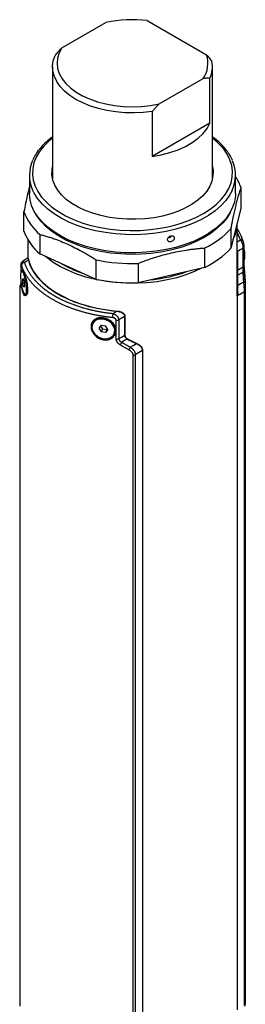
# Model space of a CAD drawing. Header units: millimetres. Extents: x 48 to 750, y 23 to 618.
# Tile 10 of 10: x 674 to 750, y 202 to 531. Entities that reach past the tile are written whole.
import ezdxf

# ---------------------------------------------------------------- set-up
doc = ezdxf.new("R2010")
doc.units = ezdxf.units.MM

msp = doc.modelspace()

# ---------------------------------------------------------------- linework, layer by layer
at = {"color": 7, "linetype": 'Continuous', "lineweight": 25}
for p, q in [((716.97, 531.2), (736.8, 519.75)), ((688.41, 522.04), (703.14, 530.55)), ((685.29, 515.68), (685.29, 478.12)), ((738.79, 478.12), (738.79, 515.68)), ((720.93, 503.26), (735.67, 511.77)), ((737.96, 496.76), (737.96, 511.87)), ((718.64, 500.72), (718.64, 485.61)), ((737.96, 496.76), (718.64, 485.61)), ((677.54, 479.34), (677.54, 473.28)), ((738.98, 479.14), (738.79, 480.24)), ((746.54, 473.28), (746.54, 479.34)), ((748.38, 468.66), (748.38, 475.18)), ((748.38, 468.66), (745, 454.94)), ((675.7, 460.63), (675.7, 467.15)), ((747.04, 440.87), (747.04, 463.22)), ((681, 459.54), (681, 453.02)), ((745, 461.46), (745, 454.94)), ((677.04, 457.72), (677.04, 451.57)), ((749.4, 449.1), (749.4, 455.37)), ((699.89, 444.47), (681, 453.02)), ((736.23, 448.48), (736.23, 455)), ((747.19, 453.83), (747.1, 453.78)), ((747.1, 453.78), (747.1, 447.32)), ((747.19, 453.86), (747.19, 447.56)), ((747.19, 447.43), (747.19, 453.83)), ((749.12, 448.7), (749.12, 454.97)), ((674.67, 449.23), (674.67, 449.25)), ((674.67, 449.23), (674.67, 446.84)), ((676.94, 451.52), (675.2, 450.44)), ((677.26, 451.02), (677.17, 450.97)), ((699.89, 444.47), (699.89, 450.99)), ((713.96, 449.83), (713.96, 443.32)), ((675.25, 447.29), (674.96, 447.24)), ((675.45, 447.22), (675.25, 447.29)), ((675.33, 447.29), (675.28, 447.34)), ((736.23, 448.48), (713.96, 443.32)), ((749.05, 446.9), (747.24, 445.84)), ((749.73, 443.46), (749.52, 446.73)), ((674.67, 443.61), (674.67, 442.96)), ((675.5, 444.68), (675.2, 444.52)), ((675.53, 444.57), (675.2, 444.52)), ((675.2, 444.52), (675.27, 443.13)), ((675.89, 443.23), (675.27, 443.13)), ((675.64, 441.9), (675.27, 443.13)), ((675.5, 444.68), (675.88, 443.44)), ((675.95, 442.05), (675.88, 443.44)), ((676.65, 443.74), (676.36, 443.69)), ((747.29, 440.05), (747.29, 443.95)), ((674.29, 441.57), (674.29, 200.96)), ((675.95, 442.05), (675.64, 441.9)), ((676.18, 439.33), (676.47, 439.38)), ((747.02, 438.81), (747.02, 199.82)), ((747.12, 438.81), (747.02, 438.81)), ((747.12, 438.91), (747.12, 199.71)), ((747.29, 440.05), (747.29, 439.29)), ((747.29, 439.29), (747.29, 439.01)), ((749.51, 201.16), (749.51, 440.31)), ((749.79, 200.96), (749.79, 441.57)), ((749.79, 440.71), (749.79, 201.55)), ((706.87, 433.82), (706.95, 433.87)), ((698.72, 429.73), (698.64, 429.56)), ((701.51, 429.08), (700.78, 428.1)), ((701.51, 429.08), (703, 428.86)), ((704.24, 430.6), (704.16, 430.43)), ((706.57, 424.47), (706.57, 430.74)), ((707.41, 430.89), (707.41, 424.62)), ((709.5, 432.08), (709.41, 432.02)), ((709.41, 432.05), (709.41, 425.76)), ((709.41, 432.02), (709.41, 425.62)), ((709.5, 432.08), (709.5, 425.62)), ((700.78, 428.1), (701.54, 426.9)), ((701.31, 428.81), (701.95, 427.79)), ((701.95, 427.79), (701.54, 426.9)), ((703.02, 426.68), (701.54, 426.9)), ((703.44, 427.57), (701.95, 427.79)), ((703.75, 427.66), (703, 428.86)), ((703.75, 427.66), (703.02, 426.68)), ((703.44, 427.57), (703.02, 426.68)), ((703.64, 427.84), (703.44, 427.57)), ((705.89, 426.19), (705.97, 426.36)), ((710.31, 424.51), (708.44, 423.46)), ((713.37, 422.94), (713.63, 422.77)), ((712.26, 179.89), (712.26, 419.05)), ((712.95, 419.21), (712.95, 180.05)), ((715.42, 420.61), (715.42, 181.41))]:
    msp.add_line(p, q, dxfattribs=at)
at = {"color": 8, "linetype": 'Continuous', "lineweight": 25}
for p, q in [((748.22, 457.7), (747.04, 460.32)), ((749.4, 452.32), (749.54, 452.34)), ((674.68, 449.15), (674.68, 446.88)), ((674.68, 443.53), (674.68, 442.88)), ((747.06, 442.29), (747.04, 442.6)), ((747.04, 442.29), (747.06, 442.29)), ((674.31, 441.95), (674.29, 441.78)), ((674.29, 441.57), (674.29, 441.46)), ((747.22, 441.94), (747.24, 441.94)), ((713.89, 422.69), (713.89, 422.7))]:
    msp.add_line(p, q, dxfattribs=at)
at = {"color": 7, "linetype": 'Continuous', "lineweight": 25, "flags": 128}
for points in [[(688.41, 522.04), (687.51, 520.36), (686.96, 518.63), (686.79, 516.88), (686.97, 515.13), (687.53, 513.4), (688.44, 511.72), (689.69, 510.12), (691.26, 508.62), (693.14, 507.24), (695.29, 506), (697.68, 504.91), (700.29, 504), (703.06, 503.28), (705.97, 502.76), (708.96, 502.44), (711.99, 502.33), (715.03, 502.43), (718.03, 502.74), (720.93, 503.26)], [(718.64, 500.72), (715.62, 500.38), (712.56, 500.24), (709.49, 500.31), (706.45, 500.58), (703.48, 501.05), (700.63, 501.71), (697.93, 502.56), (695.42, 503.58), (693.12, 504.76), (691.08, 506.09), (689.31, 507.54), (687.84, 509.1), (686.69, 510.74), (685.88, 512.45), (685.41, 514.21), (685.29, 515.98), (685.53, 517.75), (686.11, 519.49)], [(718.64, 485.61), (721.67, 486.17), (724.57, 486.93), (727.29, 487.89), (729.79, 489.02), (732.04, 490.32), (734.01, 491.77), (735.67, 493.34), (736.99, 495.01), (737.96, 496.76)], [(722.11, 465.7), (719.24, 465.14), (716.28, 464.77), (713.27, 464.59), (710.24, 464.61), (707.24, 464.82), (704.29, 465.23), (701.45, 465.82), (698.73, 466.6), (696.18, 467.54), (693.84, 468.65), (691.72, 469.9), (689.86, 471.27), (688.27, 472.76), (686.99, 474.35), (686.02, 476), (685.37, 477.71), (685.06, 479.45), (685.1, 481.2), (685.29, 482.28)], [(738.79, 482.28), (739.01, 480.87), (738.98, 479.13), (738.61, 477.39), (737.9, 475.69), (736.87, 474.05), (735.53, 472.48), (733.89, 471.01), (731.98, 469.65), (729.82, 468.43), (727.43, 467.36), (724.85, 466.44), (722.11, 465.7)], [(685.29, 480.24), (685.1, 479.16), (685.09, 479.14)], [(746.54, 473.28), (746.51, 472.46), (746.19, 470.48), (745.54, 468.53), (744.55, 466.63), (743.24, 464.79), (741.62, 463.04), (739.71, 461.39), (737.52, 459.86), (735.08, 458.46), (732.41, 457.21), (729.53, 456.12), (726.49, 455.2), (723.3, 454.46), (719.99, 453.9), (716.61, 453.54), (713.18, 453.38), (709.74, 453.41), (706.33, 453.64), (702.97, 454.07), (699.7, 454.68), (696.55, 455.49), (693.56, 456.46), (690.75, 457.61), (688.15, 458.91), (685.79, 460.36), (683.69, 461.93), (681.88, 463.61), (680.36, 465.4), (679.15, 467.26), (678.28, 469.18), (677.74, 471.14), (677.54, 473.12), (677.54, 473.28)], [(749.19, 456.98), (749.17, 457.14), (749.14, 457.21)], [(735.39, 448.29), (732.82, 447.08), (729.91, 445.97), (726.83, 445.03), (723.6, 444.27), (720.25, 443.7), (716.82, 443.32), (713.35, 443.15), (709.86, 443.17), (706.39, 443.4), (702.98, 443.82), (699.66, 444.44), (696.46, 445.25), (693.42, 446.23), (690.56, 447.39), (687.91, 448.7), (685.51, 450.16), (683.37, 451.75), (682.87, 452.17)], [(749.12, 454.97), (748.04, 454.35), (747.19, 453.86)], [(749.4, 454.25), (749.48, 453.46), (749.54, 452.34)], [(749.54, 452.34), (749.48, 451.44), (749.4, 451.01)], [(677.17, 450.96), (676.43, 450.51), (675.85, 450.15)], [(677.17, 450.97), (677.84, 449.01), (678.85, 447.1), (680.17, 445.25), (681.8, 443.49), (683.72, 441.83), (685.92, 440.28), (688.36, 438.87), (691.04, 437.61), (693.91, 436.5), (696.97, 435.55), (700.16, 434.79), (703.47, 434.21), (706.87, 433.82)], [(677.26, 451.02), (677.92, 449.06), (678.92, 447.14), (680.24, 445.3), (681.87, 443.53), (683.79, 441.87), (685.99, 440.33), (688.44, 438.91), (691.11, 437.65), (693.99, 436.54), (697.04, 435.6), (700.24, 434.83), (703.56, 434.26), (706.95, 433.87)], [(676.36, 443.69), (676.12, 444.89), (675.82, 445.93), (675.5, 446.71), (675.18, 447.15), (674.9, 447.22), (674.69, 446.9), (674.57, 446.23), (674.54, 445.27), (674.61, 444.12), (674.78, 442.88)], [(747.19, 447.56), (748.27, 448.2), (749.12, 448.7)], [(674.78, 442.88), (675.03, 441.69), (675.33, 440.65), (675.65, 439.87), (675.96, 439.42), (676.24, 439.35), (676.45, 439.67), (676.58, 440.34), (676.61, 441.3), (676.53, 442.46), (676.36, 443.69)], [(747.26, 442.51), (748.38, 443.16), (749.25, 443.68)], [(749.77, 443.36), (749.76, 443.41), (749.74, 443.46), (749.69, 443.5), (749.63, 443.55), (749.56, 443.59), (749.47, 443.62), (749.37, 443.66), (749.25, 443.68)], [(676.47, 439.38), (676.53, 439.4), (676.64, 439.5)], [(749.51, 440.31), (748.17, 439.53), (747.12, 438.91)], [(705.5, 433.03), (706.26, 433.47), (706.86, 433.82)], [(704.16, 430.43), (703.03, 430.96), (701.82, 431.19), (700.66, 431.1), (699.65, 430.69), (698.9, 430), (698.48, 429.11), (698.43, 428.1), (698.75, 427.06), (699.42, 426.11), (700.37, 425.33)], [(700.37, 425.33), (701.5, 424.79), (702.71, 424.57), (703.87, 424.66), (704.88, 425.07), (705.63, 425.75), (706.05, 426.65), (706.1, 427.66), (705.78, 428.69), (705.11, 429.65), (704.16, 430.43)], [(709.41, 432.05), (708.29, 431.4), (707.41, 430.89)], [(707.41, 424.62), (708.53, 425.26), (709.41, 425.76)], [(711.31, 421.78), (712.46, 422.43), (713.37, 422.94)], [(715.42, 420.61), (714.03, 419.82), (712.95, 419.21)]]:
    msp.add_lwpolyline(points, dxfattribs=at)
at = {"color": 8, "linetype": 'Continuous', "lineweight": 25, "flags": 128}
for points in [[(685.29, 491.8), (684.02, 490.77), (682.31, 489.08), (680.9, 487.29), (679.81, 485.44), (679.05, 483.53), (678.63, 481.59), (678.55, 479.63), (678.81, 477.67), (679.42, 475.75), (680.36, 473.86), (681.63, 472.05), (683.21, 470.31), (685.08, 468.68), (687.23, 467.16), (689.64, 465.78), (692.27, 464.55), (695.11, 463.47), (698.12, 462.57), (701.27, 461.85), (704.54, 461.31), (707.88, 460.97), (711.26, 460.83), (714.66, 460.88), (718.02, 461.13), (721.33, 461.58), (724.53, 462.22), (727.61, 463.04), (730.53, 464.04), (733.27, 465.2), (735.78, 466.52), (738.05, 467.97), (740.05, 469.56), (741.76, 471.25), (743.17, 473.03), (744.26, 474.88), (745.02, 476.79), (745.45, 478.74), (745.52, 480.69), (745.26, 482.65), (744.65, 484.58), (743.71, 486.46), (742.45, 488.28), (740.87, 490.01), (738.99, 491.64), (738.79, 491.8)], [(745.39, 474.25), (744.55, 472.69), (743.24, 470.85), (741.62, 469.1), (739.71, 467.45), (737.52, 465.92), (735.08, 464.52), (732.41, 463.27), (729.53, 462.18), (726.49, 461.26), (723.3, 460.52), (719.99, 459.96), (716.61, 459.6), (713.18, 459.44), (709.74, 459.47), (706.33, 459.7), (702.97, 460.13), (699.7, 460.74), (696.55, 461.55), (693.56, 462.52), (690.75, 463.67), (688.15, 464.97), (685.79, 466.42), (683.69, 467.99), (681.88, 469.67), (680.36, 471.46), (679.15, 473.32), (678.6, 474.44)], [(724.76, 454.26), (721.54, 453.62), (718.24, 453.17), (714.87, 452.91), (711.47, 452.85), (708.08, 452.98), (704.72, 453.3), (701.44, 453.82), (698.27, 454.52), (695.23, 455.4), (692.36, 456.45), (689.69, 457.66), (687.23, 459.02), (685.03, 460.51), (683.09, 462.13), (681.44, 463.84), (680.09, 465.64), (679.39, 466.84)], [(744.68, 466.84), (743.57, 465.03), (742.12, 463.26), (740.37, 461.58), (738.34, 460), (736.05, 458.55), (733.52, 457.24), (730.77, 456.08), (727.84, 455.09), (724.76, 454.26)], [(747.04, 457.01), (747.64, 457.36), (748.22, 457.7)], [(674.68, 449.15), (674.67, 449.21), (674.67, 449.23)], [(674.77, 446.97), (674.85, 447.49), (675.09, 447.68), (675.26, 447.52), (675.46, 447.19), (675.69, 446.71), (675.92, 446.1), (676.16, 445.38), (676.39, 444.58), (676.75, 442.89), (676.92, 441.28), (676.86, 439.97), (676.59, 439.13), (676.17, 438.91), (675.93, 439.06), (675.69, 439.39), (675.46, 439.87), (675.26, 440.49), (675.26, 440.49)], [(674.68, 442.88), (674.67, 442.94), (674.67, 442.96)]]:
    msp.add_lwpolyline(points, dxfattribs=at)
at = {"color": 7, "linetype": 'Continuous', "lineweight": 25}
for centre, radius, start, end in [((712.05, 488.69), 42.8, 83.3954, 102.0141), ((728.33, 516.88), 8.95, 325.1386, 18.7247), ((729.58, 515.68), 9.2, 335.5557, 11.3681), ((689.54, 479.34), 11.99, 155.6648, 204.1154), ((734.51, 479.34), 12.01, 334.8968, 23.5658), ((733.85, 470.27), 15.33, 18.6696, 34.1764), ((692.57, 473.25), 17.95, 199.8753, 229.8399), ((734.55, 463.43), 12.48, 333.3208, 358.9954), ((692.57, 466.73), 17.95, 199.8753, 229.8399), ((723.87, 480.96), 28.75, 295.4481, 317.2847), ((723.87, 474.45), 28.75, 295.4481, 317.2847), ((675.91, 449.12), 1.03, 93.3867, 173.8414), ((706.72, 481.78), 37, 239.847, 251.4519), ((711.99, 512.17), 62.37, 258.8059, 271.8055), ((713.13, 493.9), 49.83, 276.1402, 289.9959), ((749.43, 446.64), 0.132, 351.3562, 41.1774), ((711.99, 505.66), 62.37, 258.8059, 271.8055), ((749.29, 440.76), 0.498, 295.5311, 354.0345), ((710.89, 431.65), 5.57, 165.6141, 179.8839), ((701.87, 427.68), 3.76, 50.82, 147.0234), ((702.68, 427.49), 3.48, 341.1372, 63.3101), ((706.73, 432.24), 1.51, 264.1186, 296.9306), ((706.73, 425.97), 1.51, 264.1186, 296.9306), ((705.13, 424.92), 3.62, 319.1525, 336.0919), ((708.3, 422.83), 3.19, 322.0738, 340.6325), ((712.28, 420.5), 1.45, 269.1339, 297.3412)]:
    msp.add_arc(centre, radius, start, end, dxfattribs=at)
at = {"color": 8, "linetype": 'Continuous', "lineweight": 25}
for centre, radius, start, end in [((748.36, 456.83), 0.874, 25.8621, 98.8087), ((748.9, 455.43), 0.507, 296.1338, 353.8922), ((748.9, 449.16), 0.507, 296.1338, 353.8922), ((749.05, 446.15), 0.75, 50.553, 90.0818), ((675.31, 441.97), 1, 120.9236, 180.9823), ((675.52, 441.87), 1, 132.0859, 183.6123), ((747.04, 442.72), 0.436, 272.0408, 285.0627)]:
    msp.add_arc(centre, radius, start, end, dxfattribs=at)
at = {"color": 7, "linetype": 'Continuous', "lineweight": 25}
for centre, major_axis, ratio, start_param, end_param in [((712.04, 442.23), (9.57, 37.12), 0.911244, 4.935629, 5.03488), ((712.04, 442.23), (9.59, 37.22), 0.911244, 4.935505, 5.03746), ((712.04, 456.13), (-27.08, 34.37), 0.652024, 3.880915, 3.925244), ((712.04, 442.23), (34.15, -21.91), 0.398936, 4.913546, 5.0155), ((712.04, 442.23), (34.05, -21.85), 0.398936, 4.916125, 5.015376)]:
    msp.add_ellipse(centre, major_axis=major_axis, ratio=ratio, start_param=start_param, end_param=end_param, dxfattribs=at)
for points, knots in [([(686.11, 519.49), (686.27, 519.67), (686.58, 520.03), (687.04, 520.56), (687.5, 521.07), (687.95, 521.56), (688.26, 521.88), (688.41, 522.04)], [0, 0, 0, 0, 0.207647, 0.41142, 0.611368, 0.807543, 1, 1, 1, 1]), ([(736.8, 519.75), (736.95, 519.57), (737.24, 519.21), (737.69, 518.65), (738.15, 518.08), (738.45, 517.69), (738.6, 517.49)], [0, 0, 0, 0, 0.241983, 0.489287, 0.741948, 1, 1, 1, 1]), ([(737.96, 511.87), (737.8, 511.87), (737.49, 511.87), (737.03, 511.86), (736.57, 511.84), (736.12, 511.81), (735.82, 511.78), (735.67, 511.77)], [0, 0, 0, 0, 0.207647, 0.41142, 0.611368, 0.807543, 1, 1, 1, 1]), ([(720.93, 503.26), (720.81, 503.13), (720.56, 502.87), (720.18, 502.46), (719.8, 502.04), (719.42, 501.61), (719.03, 501.17), (718.77, 500.87), (718.64, 500.72)], [0, 0, 0, 0, 0.160124, 0.322824, 0.488131, 0.656077, 0.82669, 1, 1, 1, 1]), ([(685.29, 492.22), (685.2, 492.16), (684.38, 491.62), (683.08, 490.48), (681.4, 488.82), (680.04, 487.05), (679.13, 485.62), (678.79, 484.76), (678.71, 484.55)], [0, 0, 0, 0, 0.028089, 0.25261, 0.476966, 0.700836, 0.923787, 1, 1, 1, 1]), ([(745.47, 484.4), (745.46, 484.41), (745.24, 485.05), (744.53, 486.27), (743.32, 488.05), (741.78, 489.74), (740.28, 491.13), (739.19, 491.91), (738.79, 492.2)], [0, 0, 0, 0, 0.003, 0.218341, 0.435141, 0.653343, 0.872626, 1, 1, 1, 1]), ([(677.54, 475.46), (677.3, 474.53), (676.68, 472.11), (676.07, 469.04), (675.7, 467.15)], [0, 0, 0, 0, 0.384703, 1, 1, 1, 1]), ([(745, 461.46), (745.04, 461.67), (745.12, 462.08), (745.24, 462.69), (745.36, 463.28), (745.48, 463.87), (745.6, 464.45), (745.72, 465.02), (745.94, 466.05), (746.26, 467.49), (746.68, 469.27), (747.11, 470.93), (747.46, 472.21), (747.74, 473.17), (747.95, 473.87), (748.17, 474.54), (748.31, 474.96), (748.38, 475.18)], [0, 0, 0, 0, 0.036252, 0.072275, 0.108103, 0.143774, 0.179326, 0.214797, 0.250228, 0.374983, 0.498954, 0.623348, 0.748669, 0.811005, 0.873533, 0.936465, 1, 1, 1, 1]), ([(681, 459.54), (681.22, 459.48), (681.67, 459.36), (682.35, 459.17), (683.02, 458.98), (683.69, 458.77), (684.36, 458.56), (685.03, 458.34), (686.27, 457.91), (688.06, 457.24), (690.42, 456.23), (692.79, 455.1), (694.76, 454.06), (696.34, 453.17), (697.52, 452.47), (698.7, 451.75), (699.49, 451.24), (699.89, 450.99)], [0, 0, 0, 0, 0.036252, 0.072275, 0.108103, 0.143774, 0.179326, 0.214797, 0.250228, 0.374983, 0.498954, 0.623348, 0.748669, 0.811005, 0.873533, 0.936465, 1, 1, 1, 1]), ([(724.91, 457.08), (725.03, 457.1), (725.33, 457.22), (725.73, 457.54), (725.98, 457.96), (726.05, 458.35), (725.98, 458.7), (725.73, 459), (725.33, 459.12), (724.91, 459.09), (724.48, 458.93), (724.08, 458.61), (723.82, 458.2), (723.75, 457.82), (723.82, 457.46), (724.07, 457.16), (724.48, 457.02), (724.78, 457.05), (724.91, 457.08)], [0, 0, 0, 0, 0.054046, 0.124957, 0.195845, 0.24997, 0.303987, 0.374932, 0.445895, 0.499883, 0.554056, 0.624898, 0.695829, 0.749863, 0.803898, 0.874811, 0.945901, 1, 1, 1, 1]), ([(724.6, 458.52), (724.7, 458.61), (724.86, 458.73), (724.96, 458.9), (724.99, 458.95)], [0, 0, 0, 0, 0.679353, 1, 1, 1, 1]), ([(749.14, 457.21), (748.83, 458.04), (748.28, 459.48), (747.47, 460.88), (747.04, 461.46), (747.04, 461.47)], [0, 0, 0, 0, 0.570684, 0.995304, 1, 1, 1, 1]), ([(724.6, 458.52), (724.5, 458.49), (724.31, 458.43), (724.07, 458.37), (723.95, 458.34), (723.92, 458.34)], [0, 0, 0, 0, 0.436672, 0.845595, 1, 1, 1, 1]), ([(749.12, 454.97), (749.12, 455.01), (749.12, 455.08), (749.11, 455.2), (749.1, 455.32), (749.09, 455.45), (749.07, 455.59), (749.05, 455.73), (749.02, 455.88), (748.99, 456.03), (748.95, 456.18), (748.9, 456.33), (748.83, 456.54), (748.73, 456.83), (748.57, 457.17), (748.42, 457.43), (748.3, 457.6), (748.24, 457.67), (748.22, 457.7)], [0, 0, 0, 0, 0.040777, 0.08267, 0.125656, 0.169698, 0.214744, 0.260728, 0.307573, 0.35519, 0.403481, 0.452341, 0.501661, 0.613543, 0.750995, 0.875372, 0.957183, 1, 1, 1, 1]), ([(749.4, 455.35), (749.4, 455.43), (749.4, 455.58), (749.38, 455.85), (749.35, 456.11), (749.31, 456.45), (749.24, 456.86), (749.18, 457.09), (749.14, 457.21)], [0, 0, 0, 0, 0.127486, 0.252808, 0.378179, 0.503374, 0.750739, 1, 1, 1, 1]), ([(713.96, 449.83), (714.23, 449.94), (714.76, 450.15), (715.55, 450.45), (716.35, 450.74), (717.14, 451.03), (717.93, 451.3), (718.72, 451.56), (720.18, 452.04), (722.3, 452.67), (724.16, 453.14), (726.02, 453.57), (727.89, 453.97), (730.21, 454.35), (732.06, 454.6), (733.45, 454.76), (734.84, 454.9), (735.76, 454.97), (736.23, 455)], [0, 0, 0, 0, 0.036258, 0.072294, 0.108143, 0.143841, 0.179427, 0.21494, 0.250419, 0.375521, 0.499749, 0.500002, 0.624318, 0.749591, 0.811711, 0.874016, 0.936713, 1, 1, 1, 1]), ([(747.1, 453.78), (747.09, 453.91), (747.09, 454.17), (747.08, 454.61), (747.06, 454.99), (747.04, 455.21), (747.04, 455.29)], [0, 0, 0, 0, 0.2836253, 0.5674588, 0.8432477, 1, 1, 1, 1]), ([(675.2, 450.44), (675.12, 450.38), (674.95, 450.25), (674.79, 449.98), (674.69, 449.65), (674.68, 449.38), (674.67, 449.25)], [0, 0, 0, 0, 0.212439, 0.457675, 0.722908, 1, 1, 1, 1]), ([(674.89, 449.23), (674.88, 449.25), (674.87, 449.29), (674.85, 449.35), (674.83, 449.39), (674.81, 449.45), (674.78, 449.49), (674.75, 449.51), (674.72, 449.49), (674.7, 449.44), (674.69, 449.35), (674.69, 449.26), (674.68, 449.19), (674.68, 449.15)], [0, 0, 0, 0, 0.062941, 0.125307, 0.187405, 0.249548, 0.376379, 0.499131, 0.627339, 0.748911, 0.834723, 0.917468, 1, 1, 1, 1]), ([(705.32, 431.66), (705.12, 431.68), (704.72, 431.73), (704.13, 431.8), (703.53, 431.87), (702.94, 431.96), (702.34, 432.05), (701.76, 432.14), (701.17, 432.24), (700.59, 432.34), (700.01, 432.45), (699.43, 432.57), (698.85, 432.69), (698.28, 432.81), (697.72, 432.95), (697.15, 433.08), (696.59, 433.22), (696.04, 433.37), (695.49, 433.52), (694.94, 433.68), (694.4, 433.84), (693.86, 434.01), (693.33, 434.18), (692.8, 434.36), (692.28, 434.54), (691.76, 434.73), (691.25, 434.92), (690.74, 435.12), (690.24, 435.32), (689.74, 435.52), (689.25, 435.74), (688.77, 435.95), (688.29, 436.17), (687.82, 436.39), (687.35, 436.62), (686.9, 436.86), (686.44, 437.09), (686, 437.33), (685.56, 437.58), (685.13, 437.83), (684.7, 438.08), (684.28, 438.34), (683.87, 438.6), (683.47, 438.86), (683.08, 439.13), (682.69, 439.4), (682.31, 439.68), (681.93, 439.96), (681.57, 440.24), (681.21, 440.53), (680.86, 440.82), (680.52, 441.11), (680.19, 441.41), (679.87, 441.71), (679.55, 442.01), (679.25, 442.31), (678.95, 442.62), (678.66, 442.93), (678.38, 443.24), (678.11, 443.56), (677.84, 443.88), (677.59, 444.2), (677.34, 444.52), (677.11, 444.84), (676.88, 445.17), (676.66, 445.5), (676.45, 445.83), (676.25, 446.16), (676.06, 446.5), (675.88, 446.84), (675.71, 447.17), (675.55, 447.51), (675.4, 447.85), (675.26, 448.2), (675.12, 448.54), (675, 448.89), (674.92, 449.12), (674.89, 449.23)], [0, 0, 0, 0, 0.013333, 0.026667, 0.04, 0.053333, 0.066667, 0.08, 0.093333, 0.106667, 0.12, 0.133333, 0.146667, 0.16, 0.173333, 0.186667, 0.2, 0.213333, 0.226667, 0.24, 0.253333, 0.266667, 0.28, 0.293333, 0.306667, 0.32, 0.333333, 0.346667, 0.36, 0.373333, 0.386667, 0.4, 0.413333, 0.426667, 0.44, 0.453333, 0.466667, 0.48, 0.493333, 0.506667, 0.52, 0.533333, 0.546667, 0.56, 0.573333, 0.586667, 0.6, 0.613333, 0.626667, 0.64, 0.653333, 0.666667, 0.68, 0.693333, 0.706667, 0.72, 0.733333, 0.746667, 0.76, 0.773333, 0.786667, 0.8, 0.813333, 0.826667, 0.84, 0.853333, 0.866667, 0.88, 0.893333, 0.906667, 0.92, 0.933333, 0.946667, 0.96, 0.973333, 0.986667, 1, 1, 1, 1]), ([(675.85, 450.15), (675.89, 450.03), (675.96, 449.8), (676.09, 449.45), (676.23, 449.1), (676.38, 448.75), (676.54, 448.39), (676.71, 448.03), (676.9, 447.67), (677.1, 447.3), (677.32, 446.94), (677.55, 446.57), (677.79, 446.2), (678.05, 445.83), (678.32, 445.46), (678.61, 445.08), (678.91, 444.71), (679.23, 444.34), (679.57, 443.96), (679.92, 443.59), (680.29, 443.22), (680.68, 442.85), (681.08, 442.48), (681.5, 442.11), (681.93, 441.74), (682.39, 441.38), (682.86, 441.01), (683.35, 440.65), (683.85, 440.3), (684.38, 439.94), (684.92, 439.59), (685.48, 439.25), (686.24, 438.8), (687.2, 438.27), (688.37, 437.68), (689.58, 437.12), (690.79, 436.6), (692.03, 436.12), (693.27, 435.67), (694.52, 435.26), (695.77, 434.89), (697.02, 434.55), (698.26, 434.24), (699.5, 433.97), (700.73, 433.72), (701.94, 433.51), (703.14, 433.32), (704.33, 433.16), (705.11, 433.08), (705.5, 433.03)], [0, 0, 0, 0, 0.0136885, 0.0275453, 0.04157, 0.0557623, 0.0701219, 0.0846484, 0.0993413, 0.1142003, 0.129225, 0.144415, 0.1597698, 0.175289, 0.1909724, 0.2068195, 0.22283, 0.2390029, 0.2553375, 0.2718334, 0.28849, 0.3053068, 0.3222832, 0.3394185, 0.3567122, 0.3741633, 0.3917713, 0.4095354, 0.4274548, 0.4455289, 0.463757, 0.4821384, 0.5006727, 0.5363602, 0.571472, 0.6060033, 0.639949, 0.6733039, 0.7060628, 0.7382211, 0.7697751, 0.8007206, 0.8310524, 0.8607678, 0.8898641, 0.9183383, 0.9461874, 0.9734088, 1, 1, 1, 1]), ([(676.95, 451.51), (676.95, 451.51), (676.98, 451.55), (677.03, 451.43), (677.1, 451.22), (677.14, 451.08), (677.16, 451), (677.17, 450.97)], [0, 0, 0, 0, 0.066343, 0.531797, 0.76556, 0.915587, 1, 1, 1, 1]), ([(676.95, 451.51), (676.95, 451.52), (676.98, 451.55), (677.04, 451.41), (677.13, 451.11), (677.17, 450.96)], [0, 0, 0, 0, 0.082543, 0.540571, 1, 1, 1, 1]), ([(677.04, 451.56), (677.05, 451.56), (677.07, 451.6), (677.13, 451.46), (677.22, 451.16), (677.26, 451.02)], [0, 0, 0, 0, 0.0669629, 0.5327834, 1, 1, 1, 1]), ([(677.17, 450.96), (677.72, 448.82), (678.86, 446.73), (682.24, 442.87), (684.46, 441.09), (689.76, 438.03), (692.84, 436.75), (699.54, 434.8), (703.16, 434.14), (706.86, 433.82)], [0, 0, 0, 0, 0.25, 0.25, 0.5, 0.5, 0.75, 0.75, 1, 1, 1, 1]), ([(749.52, 446.73), (749.51, 446.92), (749.47, 447.31), (749.43, 447.91), (749.4, 448.51), (749.39, 448.84), (749.39, 449.01)], [0, 0, 0, 0, 0.2574, 0.50868, 0.753888, 1, 1, 1, 1]), ([(747.15, 445.73), (747.15, 445.77), (747.14, 445.86), (747.14, 445.99), (747.13, 446.15), (747.12, 446.33), (747.11, 446.54), (747.11, 446.74), (747.1, 446.93), (747.1, 447.08), (747.1, 447.21), (747.1, 447.29), (747.1, 447.32)], [0, 0, 0, 0, 0.08364, 0.166729, 0.249591, 0.375859, 0.498995, 0.627211, 0.7495, 0.836897, 0.91998, 1, 1, 1, 1]), ([(747.24, 445.84), (747.24, 445.88), (747.24, 445.98), (747.23, 446.12), (747.22, 446.3), (747.22, 446.49), (747.21, 446.72), (747.2, 446.94), (747.19, 447.16), (747.19, 447.37), (747.19, 447.5), (747.19, 447.56)], [0, 0, 0, 0, 0.0848364, 0.1680825, 0.2500841, 0.3767738, 0.4997941, 0.6267398, 0.7497868, 0.8756556, 1, 1, 1, 1]), ([(747.19, 447.43), (747.19, 447.4), (747.19, 447.35), (747.19, 447.25), (747.19, 447.16), (747.2, 447.02), (747.2, 446.85), (747.21, 446.64), (747.22, 446.43), (747.23, 446.23), (747.23, 446.03), (747.24, 445.9), (747.24, 445.84)], [0, 0, 0, 0, 0.0598182, 0.1211764, 0.1846257, 0.250665, 0.372827, 0.5009782, 0.6240989, 0.7503989, 0.8747608, 1, 1, 1, 1]), ([(749.05, 446.9), (749.05, 446.95), (749.06, 447.06), (749.07, 447.21), (749.08, 447.37), (749.09, 447.52), (749.1, 447.66), (749.1, 447.84), (749.11, 448.05), (749.12, 448.29), (749.12, 448.51), (749.12, 448.64), (749.12, 448.7)], [0, 0, 0, 0, 0.093194, 0.182394, 0.267601, 0.348833, 0.426131, 0.49956, 0.632319, 0.75929, 0.881461, 1, 1, 1, 1]), ([(749.4, 448.65), (749.4, 448.63), (749.41, 448.41), (749.44, 447.94), (749.49, 447.27), (749.53, 446.84), (749.56, 446.62)], [0, 0, 0, 0, 0.028405, 0.355807, 0.668927, 1, 1, 1, 1]), ([(674.78, 442.83), (674.73, 442.79), (674.61, 442.71), (674.47, 442.54), (674.37, 442.37), (674.32, 442.19), (674.3, 442.04), (674.29, 441.92), (674.29, 441.83), (674.29, 441.78)], [0, 0, 0, 0, 0.116986, 0.235107, 0.351712, 0.471346, 0.608372, 0.78206, 1, 1, 1, 1]), ([(674.68, 442.88), (674.68, 442.84), (674.68, 442.76), (674.68, 442.65), (674.68, 442.54), (674.67, 442.44), (674.67, 442.35), (674.66, 442.26), (674.65, 442.18), (674.64, 442.11), (674.63, 442.02), (674.61, 441.93), (674.58, 441.85), (674.55, 441.81), (674.53, 441.81), (674.52, 441.81)], [0, 0, 0, 0, 0.055216, 0.110032, 0.164666, 0.219339, 0.27427, 0.329676, 0.385769, 0.442752, 0.50082, 0.621169, 0.743494, 0.869307, 1, 1, 1, 1]), ([(674.68, 443.05), (674.69, 442.96), (674.71, 442.78), (674.73, 442.67), (674.78, 442.68), (674.78, 442.69)], [0, 0, 0, 0, 0.481251, 0.93689, 1, 1, 1, 1]), ([(749.51, 440.31), (749.51, 440.36), (749.51, 440.45), (749.5, 440.59), (749.5, 440.74), (749.5, 440.9), (749.49, 441.06), (749.49, 441.23), (749.48, 441.4), (749.47, 441.58), (749.46, 441.76), (749.44, 441.99), (749.42, 442.26), (749.39, 442.6), (749.35, 442.95), (749.31, 443.31), (749.27, 443.56), (749.25, 443.68)], [0, 0, 0, 0, 0.046531, 0.093733, 0.141629, 0.190238, 0.239573, 0.289643, 0.340455, 0.39201, 0.444305, 0.497337, 0.586531, 0.681597, 0.782371, 0.888609, 1, 1, 1, 1]), ([(749.77, 443.36), (749.78, 442.91), (749.79, 442.32), (749.79, 441.72), (749.79, 441.57)], [0, 0, 0, 0, 0.749833, 1, 1, 1, 1]), ([(674.29, 441.78), (674.29, 441.78), (674.29, 441.76), (674.29, 441.66), (674.29, 441.57)], [0, 0, 0, 0, 0.085467, 1, 1, 1, 1]), ([(747.02, 438.81), (747.02, 438.86), (747.02, 438.95), (747.03, 439.09), (747.03, 439.24), (747.03, 439.39), (747.04, 439.61), (747.05, 439.93), (747.06, 440.34), (747.08, 440.75), (747.1, 441.11), (747.11, 441.43), (747.13, 441.69), (747.13, 441.86), (747.14, 441.95)], [0, 0, 0, 0, 0.04996, 0.099836, 0.149757, 0.199851, 0.250246, 0.374825, 0.500047, 0.625241, 0.74983, 0.83362, 0.916811, 1, 1, 1, 1]), ([(747.24, 441.94), (747.24, 441.89), (747.23, 441.79), (747.22, 441.63), (747.21, 441.48), (747.21, 441.32), (747.19, 441.07), (747.18, 440.74), (747.16, 440.33), (747.15, 439.92), (747.13, 439.57), (747.13, 439.28), (747.12, 439.04), (747.12, 438.88), (747.12, 438.81)], [0, 0, 0, 0, 0.049963, 0.09984, 0.149761, 0.199854, 0.250247, 0.374823, 0.500054, 0.625231, 0.749838, 0.833623, 0.916812, 1, 1, 1, 1]), ([(747.12, 438.91), (747.13, 439.19), (747.13, 439.74), (747.18, 440.8), (747.21, 441.48), (747.23, 441.86)], [0, 0, 0, 0, 0.303664, 0.609024, 1, 1, 1, 1]), ([(705.5, 433.03), (705.54, 433.02), (705.66, 432.98), (705.9, 432.89), (706.22, 432.72), (706.55, 432.48), (706.81, 432.23), (707.01, 431.99), (707.16, 431.76), (707.27, 431.53), (707.35, 431.31), (707.4, 431.1), (707.41, 430.96), (707.41, 430.89)], [0, 0, 0, 0, 0.042481, 0.12454, 0.249819, 0.387546, 0.499461, 0.589352, 0.677386, 0.762934, 0.845461, 0.924567, 1, 1, 1, 1]), ([(706.86, 433.82), (706.92, 433.82), (707.04, 433.8), (707.22, 433.78), (707.39, 433.74), (707.57, 433.7), (707.82, 433.63), (708.16, 433.51), (708.54, 433.3), (708.89, 433.06), (709.13, 432.81), (709.27, 432.59), (709.35, 432.41), (709.4, 432.23), (709.41, 432.11), (709.41, 432.05)], [0, 0, 0, 0, 0.050269, 0.100222, 0.150017, 0.199811, 0.249762, 0.376158, 0.498768, 0.623085, 0.748437, 0.811741, 0.873986, 0.937179, 1, 1, 1, 1]), ([(706.87, 433.82), (706.92, 433.82), (707.07, 433.8), (707.3, 433.76), (707.54, 433.71), (707.83, 433.62), (708.17, 433.49), (708.57, 433.28), (708.9, 433.04), (709.14, 432.78), (709.27, 432.56), (709.35, 432.38), (709.4, 432.2), (709.41, 432.08), (709.41, 432.02)], [0, 0, 0, 0, 0.0447514, 0.1247643, 0.1947751, 0.2497017, 0.3856455, 0.4987811, 0.6311413, 0.7485027, 0.8142169, 0.8777249, 0.9394862, 1, 1, 1, 1]), ([(706.95, 433.87), (707.01, 433.87), (707.13, 433.85), (707.31, 433.83), (707.48, 433.79), (707.66, 433.75), (707.92, 433.68), (708.25, 433.55), (708.64, 433.35), (708.99, 433.1), (709.22, 432.84), (709.36, 432.62), (709.44, 432.44), (709.5, 432.26), (709.5, 432.14), (709.5, 432.08)], [0, 0, 0, 0, 0.050173, 0.100068, 0.149849, 0.199682, 0.249731, 0.376, 0.498808, 0.623233, 0.748509, 0.811803, 0.874029, 0.937229, 1, 1, 1, 1]), ([(699.61, 425.53), (699.41, 425.72), (699.03, 426.15), (698.6, 426.85), (698.3, 427.58), (698.15, 428.31), (698.15, 429.02), (698.31, 429.68), (698.6, 430.28), (699.03, 430.78), (699.59, 431.18), (700.26, 431.46), (701.02, 431.62), (701.83, 431.63), (702.67, 431.5), (703.5, 431.23), (704.29, 430.85), (704.98, 430.36), (705.57, 429.78), (706.03, 429.13), (706.35, 428.44), (706.51, 427.73), (706.51, 427.02), (706.35, 426.33), (706.04, 425.7), (705.58, 425.14), (704.99, 424.68), (704.29, 424.35), (703.52, 424.16), (702.69, 424.13), (701.86, 424.25), (701.04, 424.54), (700.27, 424.97), (699.82, 425.33), (699.61, 425.53)], [0, 0, 0, 0, 0.031129, 0.062684, 0.093972, 0.125104, 0.156158, 0.187596, 0.21903, 0.249932, 0.280977, 0.312317, 0.343861, 0.374695, 0.405596, 0.43713, 0.468623, 0.499813, 0.53086, 0.562342, 0.593753, 0.625017, 0.65622, 0.687586, 0.718963, 0.75003, 0.781225, 0.812624, 0.844074, 0.874892, 0.905764, 0.937206, 0.968719, 1, 1, 1, 1]), ([(706.57, 430.74), (706.57, 430.76), (706.57, 430.81), (706.56, 430.88), (706.53, 430.95), (706.5, 431.02), (706.43, 431.12), (706.33, 431.25), (706.16, 431.38), (705.96, 431.49), (705.76, 431.57), (705.54, 431.63), (705.4, 431.65), (705.32, 431.66)], [0, 0, 0, 0, 0.049489, 0.098627, 0.148038, 0.198333, 0.250094, 0.37184, 0.500124, 0.622877, 0.749972, 0.8744, 1, 1, 1, 1]), ([(709.41, 425.76), (709.41, 425.73), (709.41, 425.66), (709.43, 425.57), (709.45, 425.48), (709.49, 425.36), (709.55, 425.21), (709.66, 425.05), (709.8, 424.89), (709.95, 424.75), (710.12, 424.62), (710.24, 424.55), (710.31, 424.51)], [0, 0, 0, 0, 0.062089, 0.124257, 0.186852, 0.250217, 0.373329, 0.500345, 0.623308, 0.750074, 0.873451, 1, 1, 1, 1]), ([(710.29, 424.51), (710.26, 424.53), (710.18, 424.57), (710.07, 424.64), (709.95, 424.73), (709.82, 424.84), (709.69, 424.98), (709.57, 425.13), (709.49, 425.27), (709.45, 425.4), (709.42, 425.51), (709.41, 425.58), (709.41, 425.62)], [0, 0, 0, 0, 0.083629, 0.166719, 0.249596, 0.375859, 0.499008, 0.627198, 0.7495, 0.83687, 0.919955, 1, 1, 1, 1]), ([(709.5, 425.62), (709.51, 425.6), (709.51, 425.54), (709.52, 425.46), (709.55, 425.37), (709.59, 425.26), (709.67, 425.13), (709.78, 424.98), (709.91, 424.85), (710.06, 424.72), (710.22, 424.61), (710.33, 424.54), (710.39, 424.51)], [0, 0, 0, 0, 0.059797, 0.121147, 0.184602, 0.250665, 0.37281, 0.500983, 0.624092, 0.750401, 0.874746, 1, 1, 1, 1]), ([(707.87, 422.56), (707.81, 422.59), (707.7, 422.66), (707.55, 422.77), (707.41, 422.89), (707.27, 423.01), (707.15, 423.13), (707.04, 423.26), (706.92, 423.42), (706.8, 423.6), (706.7, 423.82), (706.63, 424.03), (706.58, 424.25), (706.58, 424.4), (706.57, 424.47)], [0, 0, 0, 0, 0.075466, 0.149173, 0.221365, 0.292301, 0.362256, 0.431514, 0.500368, 0.603763, 0.704203, 0.802881, 0.901054, 1, 1, 1, 1]), ([(707.41, 424.62), (707.41, 424.59), (707.41, 424.53), (707.43, 424.44), (707.45, 424.35), (707.49, 424.26), (707.53, 424.17), (707.59, 424.08), (707.65, 424), (707.75, 423.88), (707.91, 423.74), (708.15, 423.58), (708.34, 423.5), (708.44, 423.46)], [0, 0, 0, 0, 0.058924, 0.118582, 0.179139, 0.240744, 0.303538, 0.367648, 0.433192, 0.500281, 0.651128, 0.81762, 1, 1, 1, 1]), ([(713.88, 422.75), (714.1, 422.62), (714.55, 422.37), (715.02, 421.84), (715.32, 421.3), (715.36, 420.93), (715.37, 420.78)], [0, 0, 0, 0, 0.272254, 0.544177, 0.816075, 1, 1, 1, 1]), ([(715.42, 420.5), (715.41, 420.55), (715.41, 420.64), (715.4, 420.77), (715.38, 420.9), (715.35, 421.03), (715.29, 421.23), (715.19, 421.48), (715.02, 421.77), (714.79, 422.05), (714.56, 422.27), (714.33, 422.44), (714.12, 422.57), (713.96, 422.65), (713.89, 422.69)], [0, 0, 0, 0, 0.04996, 0.099836, 0.149757, 0.199851, 0.250246, 0.374825, 0.500047, 0.62524, 0.74983, 0.83362, 0.916811, 1, 1, 1, 1]), ([(712.26, 419.05), (712.26, 419.09), (712.26, 419.16), (712.24, 419.27), (712.22, 419.38), (712.19, 419.49), (712.13, 419.65), (712.02, 419.86), (711.83, 420.1), (711.62, 420.33), (711.37, 420.53), (711.11, 420.71), (710.91, 420.82), (710.82, 420.87)], [0, 0, 0, 0, 0.049492, 0.099057, 0.148922, 0.199311, 0.250439, 0.372925, 0.501045, 0.623029, 0.750381, 0.873207, 1, 1, 1, 1]), ([(711.31, 421.78), (711.37, 421.73), (711.48, 421.65), (711.64, 421.52), (711.8, 421.39), (711.94, 421.26), (712.07, 421.13), (712.19, 421), (712.3, 420.87), (712.4, 420.74), (712.52, 420.56), (712.66, 420.33), (712.79, 420.04), (712.88, 419.76), (712.94, 419.48), (712.95, 419.3), (712.95, 419.21)], [0, 0, 0, 0, 0.062503, 0.123467, 0.182831, 0.240541, 0.296548, 0.35081, 0.403293, 0.453969, 0.502821, 0.608109, 0.710439, 0.809813, 0.90629, 1, 1, 1, 1]), ([(715.16, 421.46), (715.19, 421.42), (715.38, 421.17), (715.4, 420.87), (715.42, 420.61)], [0, 0, 0, 0, 0.143451, 1, 1, 1, 1])]:
    msp.add_open_spline(points, degree=3, knots=knots, dxfattribs=at)
at = {"color": 8, "linetype": 'Continuous', "lineweight": 25}
for points, knots in [([(675.2, 450.43), (675.22, 450.44), (675.3, 450.52), (675.52, 450.47), (675.74, 450.26), (675.85, 450.15)], [0, 0, 0, 0, 0.082787, 0.547542, 1, 1, 1, 1]), ([(675.28, 447.34), (675.23, 447.35), (675.17, 447.37), (675.14, 447.29), (675.13, 447.27)], [0, 0, 0, 0, 0.771917, 1, 1, 1, 1]), ([(675.26, 440.49), (675.21, 440.72), (675.09, 441.2), (674.98, 441.78), (674.95, 442.1), (674.94, 442.14)], [0, 0, 0, 0, 0.46683, 0.942155, 1, 1, 1, 1]), ([(676.19, 439.34), (676.22, 439.32), (676.31, 439.26), (676.47, 439.3), (676.58, 439.44), (676.63, 439.5)], [0, 0, 0, 0, 0.139513, 0.596039, 1, 1, 1, 1]), ([(749.79, 441.57), (749.79, 441.49), (749.79, 441.18), (749.79, 440.91), (749.79, 440.71)], [0, 0, 0, 0, 0.2529592, 1, 1, 1, 1]), ([(705.33, 429.64), (705.15, 429.85), (704.78, 430.27), (704.06, 430.76), (703.1, 431.2), (702.12, 431.42), (701.18, 431.41), (700.28, 431.21), (699.58, 430.93), (699.37, 430.58), (699.36, 430.57)], [0, 0, 0, 0, 0.121848, 0.247773, 0.362955, 0.557956, 0.654855, 0.775684, 0.992662, 1, 1, 1, 1]), ([(699.9, 425.8), (700.13, 425.6), (700.57, 425.22), (701.51, 424.73), (702.48, 424.5), (703.43, 424.54), (704.35, 424.79), (705.09, 425.12), (705.31, 425.5), (705.32, 425.5)], [0, 0, 0, 0, 0.143907, 0.275461, 0.497918, 0.609344, 0.746122, 0.994729, 1, 1, 1, 1])]:
    msp.add_open_spline(points, degree=3, knots=knots, dxfattribs=at)
at = {"color": 7, "linetype": 'Continuous', "lineweight": 25}
for points in [[(747.26, 442.51), (747.3, 443.61), (747.29, 444.72), (747.24, 445.84)], [(749.25, 443.68), (749.22, 444.75), (749.15, 445.82), (749.05, 446.9)], [(749.56, 446.62), (749.66, 445.53), (749.73, 444.44), (749.77, 443.36)], [(674.52, 441.81), (674.41, 441.84), (674.34, 441.88), (674.31, 441.95)], [(710.82, 420.87), (709.82, 421.4), (708.84, 421.96), (707.87, 422.56)], [(708.44, 423.46), (709.38, 422.86), (710.34, 422.3), (711.31, 421.78)], [(710.31, 424.51), (711.31, 423.95), (712.34, 423.42), (713.37, 422.94)]]:
    msp.add_open_spline(points, degree=3, dxfattribs=at)

doc.saveas('drawing.dxf')
